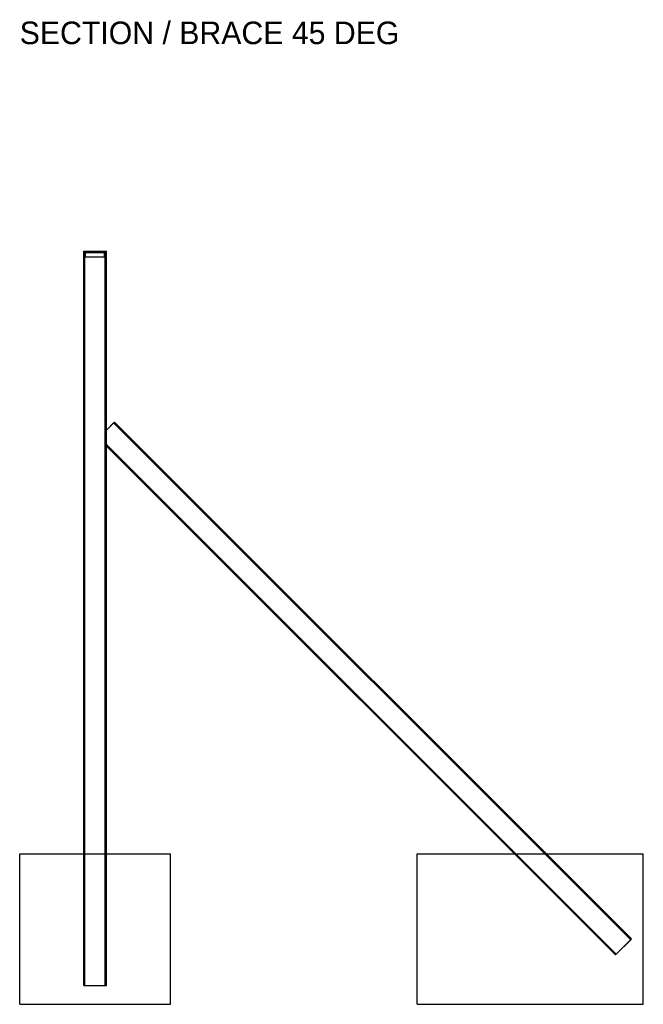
# Model space of a CAD drawing. Header units: millimetres. Extents: x -519 to 9422, y -1533 to 2399.
# Tile 3 of 4: x 5300 to 6955, y -400 to 2215. Entities that reach past the tile are written whole.
import ezdxf

# ---------------------------------------------------------------- set-up
doc = ezdxf.new("R2010")
doc.units = ezdxf.units.MM
doc.layers.add('TI-OUTLINE', color=7, linetype='Continuous')
doc.layers.add('TI-TEXT', color=7, linetype='Continuous')

msp = doc.modelspace()

# ---------------------------------------------------------------- linework, layer by layer
at = {"layer": 'TI-OUTLINE'}
for points in [[(5470, 1597), (5470, 1600)], [(5470, 1600), (5530, 1600)], [(5470, 1597), (5470, 1600)], [(5470, 1600), (5470, 1600)], [(5470, 1600), (5530, 1600)], [(5470, -350), (5470, 1597)], [(5470, 1597), (5530, 1597)], [(5470, -350), (5470, 1597)], [(5470, 1597), (5470, 1597)], [(5470, 1597), (5530, 1597)], [(5470, 1597), (5530, 1597)], [(5470, 1597), (5470, 1597)], [(5470, 1597), (5530, 1597)], [(5473, 1597), (5473, 1597)], [(5473, 1597), (5527, 1597)], [(5473, 1597), (5527, 1597)], [(5473, -350), (5473, 1597)], [(5473, -350), (5473, 1597)], [(5473, 1597), (5473, 1597)], [(5473, 1597), (5527, 1597)], [(5473, 1597), (5527, 1597)], [(5473, 1585), (5473, 1597)], [(5473, 1585), (5473, 1597)], [(5475, 1585), (5475, 1597)], [(5475, 1597), (5475, 1597)], [(5475, 1585), (5475, 1597)], [(5475, 1597), (5525, 1597)], [(5475, 1597), (5525, 1597)], [(5525, 1585), (5525, 1597)], [(5525, 1597), (5525, 1597)], [(5525, 1585), (5525, 1597)], [(5527, 1597), (5527, 1597)], [(5527, -350), (5527, 1597)], [(5527, -350), (5527, 1597)], [(5527, 1597), (5527, 1597)], [(5527, 1585), (5527, 1597)], [(5527, 1585), (5527, 1597)], [(5530, 1597), (5530, 1600)], [(5530, 1600), (5530, 1600)], [(5530, 1597), (5530, 1600)], [(5530, -350), (5530, 1597)], [(5530, 1597), (5530, 1597)], [(5530, -350), (5530, 1597)], [(5530, 1597), (5530, 1597)], [(5473, 1585), (5473, 1585)], [(5473, 1585), (5527, 1585)], [(5473, 1585), (5527, 1585)], [(5475, 1585), (5475, 1585)], [(5475, 1585), (5525, 1585)], [(5475, 1585), (5525, 1585)], [(5525, 1585), (5525, 1585)], [(5527, 1585), (5527, 1585)], [(5551.213, 1146.213), (5530, 1125)], [(5551.213, 1146.213), (5530, 1125)], [(5549.092, 1144.092), (5530, 1125)], [(5549.092, 1144.092), (5530, 1125)], [(5530, 1082.574), (5530, 1125)], [(5530, 1082.574), (5530, 1125)], [(5530, 1125), (5530, 1125)], [(5530, 1086.816), (5530, 1125)], [(5530, 1086.816), (5530, 1125)], [(5530, 1125), (5530, 1125)], [(5549.092, 1144.092), (5549.092, 1144.092)], [(5549.092, 1144.092), (6921.579, -228.395)], [(5549.092, 1144.092), (6921.579, -228.395)], [(5551.213, 1146.213), (6923.701, -226.274)], [(5551.213, 1146.213), (5551.213, 1146.213)], [(5551.213, 1146.213), (6923.701, -226.274)], [(5530, 1086.816), (5530, 1086.816)], [(5530, 1086.816), (6883.395, -266.579)], [(5530, 1086.816), (6883.395, -266.579)], [(5530, 1082.574), (6881.274, -268.701)], [(5530, 1082.574), (6881.274, -268.701)], [(5530, 1082.574), (5530, 1082.574)], [(5300, -400), (5300, 0)], [(5300, 0), (5700, 0)], [(5300, -400), (5300, 0)], [(5300, 0), (5700, 0)], [(5300, 0), (5300, 0)], [(5700, -400), (5700, 0)], [(5700, -400), (5700, 0)], [(5700, 0), (5700, 0)], [(6355, -400), (6355, 0)], [(6355, 0), (6955, 0)], [(6355, -400), (6355, 0)], [(6355, 0), (6955, 0)], [(6355, 0), (6355, 0)], [(6955, -400), (6955, 0)], [(6955, -400), (6955, 0)], [(6955, 0), (6955, 0)], [(6923.701, -226.274), (6881.274, -268.701)], [(6923.701, -226.274), (6881.274, -268.701)], [(6921.579, -228.395), (6883.395, -266.579)], [(6921.579, -228.395), (6883.395, -266.579)], [(6921.579, -228.395), (6921.579, -228.395)], [(6923.701, -226.274), (6923.701, -226.274)], [(6881.274, -268.701), (6881.274, -268.701)], [(6883.395, -266.579), (6883.395, -266.579)], [(5470, -350), (5530, -350)], [(5470, -350), (5470, -350)], [(5470, -350), (5530, -350)], [(5473, -350), (5473, -350)], [(5473, -350), (5527, -350)], [(5473, -350), (5527, -350)], [(5527, -350), (5527, -350)], [(5530, -350), (5530, -350)], [(5300, -400), (5700, -400)], [(5300, -400), (5700, -400)], [(5300, -400), (5300, -400)], [(5700, -400), (5700, -400)], [(6355, -400), (6955, -400)], [(6355, -400), (6955, -400)], [(6355, -400), (6355, -400)], [(6955, -400), (6955, -400)]]:
    msp.add_lwpolyline(points, dxfattribs=at)

# ---------------------------------------------------------------- texts
at = {"layer": 'TI-TEXT'}
msp.add_text('SECTION / BRACE 45 DEG', height=60, dxfattribs=at).set_placement((5300, 2150))

doc.saveas('drawing.dxf')
